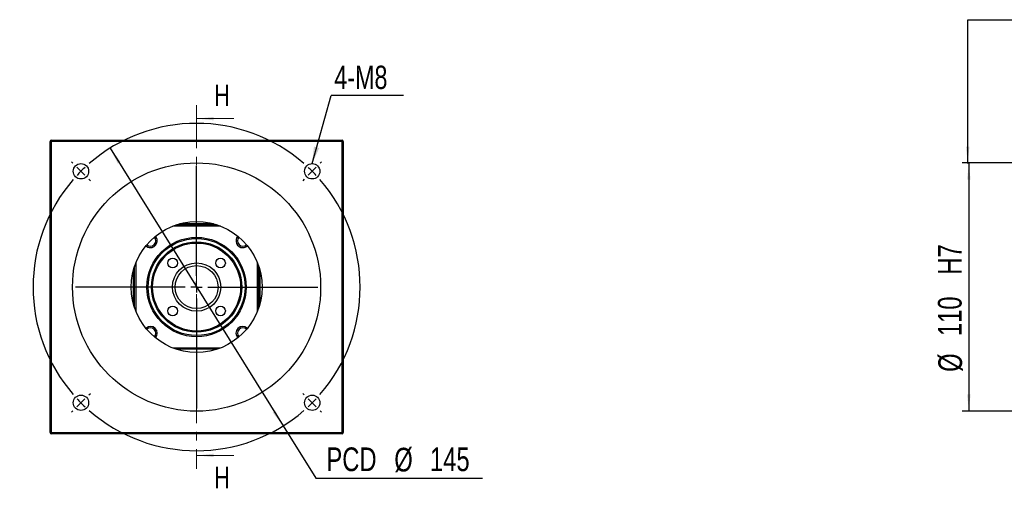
# Model space of a CAD drawing. Header units: millimetres. Extents: x 36 to 282, y 15 to 192.
# Tile 1 of 6: x 36 to 182, y 26 to 95. Entities that reach past the tile are written whole.
import ezdxf

# ---------------------------------------------------------------- set-up
doc = ezdxf.new("R2010")
doc.units = ezdxf.units.MM
doc.linetypes.add('CENTER', pattern=[10.16, 6.35, -1.27, 1.27, -1.27])
doc.layers.add('FORMAT', color=7, linetype='Continuous')
doc.styles.add('SLDTEXTSTYLE0', font='TXT', dxfattribs={"width": 0.75})
doc.dimstyles.new('SLDDIMSTYLE3', dxfattribs={"dimtxt": 0.18, "dimasz": 2.5, "dimexe": 0, "dimexo": 0.0625, "dimgap": 0, "dimtad": 0, "dimtih": 1, "dimtoh": 1, "dimdec": 0, "dimrnd": 1e-09, "dimzin": 0, "dimdsep": 46, "dimtxsty": 'Standard', "dimsah": 1, "dimcen": 0.09, "dimadec": 0, "dimazin": 0, "dimtfac": 2.5, "dimtdec": 0, "dimtofl": 0, "dimtmove": 0, "dimatfit": 3, "dimfxl": 0, "dimfrac": 2, "dimtolj": 1, "dimtzin": 0, "dimarcsym": 0})
doc.dimstyles.new('SLDDIMSTYLE4', dxfattribs={"dimtxt": 3.5, "dimasz": 2.5, "dimexe": 0, "dimexo": 0.0625, "dimgap": 0.875, "dimtad": 0, "dimtih": 1, "dimtoh": 1, "dimlfac": 3, "dimrnd": 1e-09, "dimzin": 12, "dimdsep": 46, "dimtxsty": 'SLDTEXTSTYLE0', "dimsah": 1, "dimcen": 0, "dimadec": 0, "dimazin": 3, "dimtfac": 1, "dimtmove": 0, "dimatfit": 3, "dimfxl": 0, "dimfrac": 2, "dimtolj": 1, "dimtzin": 12, "dimarcsym": 0})
doc.dimstyles.new('SLDDIMSTYLE7', dxfattribs={"dimtxt": 3.5, "dimasz": 2.5, "dimexe": 0, "dimexo": 0.0625, "dimgap": 0.875, "dimtad": 1, "dimlfac": 3, "dimrnd": 1e-09, "dimzin": 12, "dimdsep": 46, "dimtxsty": 'SLDTEXTSTYLE0', "dimsah": 1, "dimcen": 0.09, "dimadec": 0, "dimazin": 3, "dimtfac": 1, "dimtofl": 0, "dimtmove": 0, "dimatfit": 3, "dimfxl": 0, "dimfrac": 2, "dimtolj": 1, "dimarcsym": 0})

# ---------------------------------------------------------------- blocks, each defined once
blk = doc.blocks.new('_D_6')
at = {"layer": 'FORMAT', "color": 7}
for p, q in [((49.78, 76.24), (75.34, 35.22)), ((75.34, 35.22), (80.17, 27.48)), ((80.17, 27.48), (104.81, 27.48))]:
    blk.add_line(p, q, dxfattribs=at)
for points in [[(49.78, 76.24), (50.89, 73.98), (51.32, 74.25)], [(75.34, 35.22), (74.23, 37.47), (73.81, 37.21)]]:
    blk.add_solid(points, dxfattribs=at)
at = {"layer": 'FORMAT', "color": 7, "char_height": 3.5, "attachment_point": 1, "style": 'SLDTEXTSTYLE0'}
for s, insert in [('PCD', (81.75, 32.04)), ('%%c', (91.78, 31.99)), ('145', (97.06, 32.04))]:
    blk.add_mtext(s, dxfattribs=dict(at, insert=insert))
blk = doc.blocks.new('SW_NOTE_1')
at = {"layer": 'FORMAT', "color": 0}
blk.add_line((10.69, 0), (0, 0), dxfattribs=at)
at = {"layer": 'FORMAT', "color": 0, "insert": (0.48, 4.38), "char_height": 3.44, "attachment_point": 1, "style": 'SLDTEXTSTYLE0'}
blk.add_mtext('4-M8', dxfattribs=at)
blk = doc.blocks.new('SW_CENTERMARKSYMBOL_4')
at = {"layer": 'FORMAT', "color": 0}
for p, q in [((0, 1.67), (0, 17.92)), ((-1.67, 0), (-17.92, 0)), ((0, 0), (-0.83, 0)), ((0, 0), (0, 0.83)), ((0, 0), (0, -0.83)), ((0, 0), (0.83, 0)), ((1.67, 0), (17.92, 0)), ((0, -1.67), (0, -17.92))]:
    blk.add_line(p, q, dxfattribs=at)
blk = doc.blocks.new('SW_CENTERMARKSYMBOL_5')
at = {"layer": 'FORMAT', "color": 0}
for p, q in [((-35.36, 1.18), (-35.57, 1.39)), ((-34.18, 0), (-34.77, 0.59)), ((-17.09, -15.42), (-17.09, 0.83)), ((0, 0), (-0.59, -0.59)), ((0, 0), (0.59, 0.59)), ((1.18, 1.18), (1.39, 1.39)), ((-34.18, 0), (-33.59, -0.59)), ((-33, -1.18), (-32.79, -1.39)), ((-1.18, -1.18), (-1.39, -1.39)), ((-18.76, -17.09), (-35.01, -17.09)), ((-17.09, -17.09), (-17.92, -17.09)), ((-17.09, -17.09), (-17.09, -16.26)), ((-17.09, -17.09), (-17.09, -17.92)), ((-17.09, -17.09), (-16.26, -17.09)), ((-15.42, -17.09), (0.83, -17.09)), ((-17.09, -18.76), (-17.09, -35.01)), ((-33, -33), (-32.79, -32.79)), ((-1.18, -33), (-1.39, -32.79)), ((-34.18, -34.18), (-34.77, -34.77)), ((-34.18, -34.18), (-33.59, -33.59)), ((0, -34.18), (-0.59, -33.59)), ((0, -34.18), (0.59, -34.77)), ((-35.36, -35.36), (-35.57, -35.57)), ((1.18, -35.36), (1.39, -35.57))]:
    blk.add_line(p, q, dxfattribs=at)
for start, end in [(48.9514, 131.0486), (133.0243, 135), (45, 46.9757), (43.0243, 45), (138.9514, 221.0486), (135, 136.9757), (318.9514, 41.0486), (223.0243, 225), (225, 226.9757), (313.0243, 315), (315, 316.9757), (228.9514, 311.0486)]:
    blk.add_arc((-17.09, -17.09), 24.17, start, end, dxfattribs=at)
blk = doc.blocks.new('_D_12')
at = {"layer": 'FORMAT', "color": 7}
for p, q in [((186.66, 74.06), (175.7, 74.06)), ((176.7, 74.06), (176.7, 37.39)), ((186.66, 37.39), (175.7, 37.39))]:
    blk.add_line(p, q, dxfattribs=at)
for points in [[(176.7, 74.06), (176.45, 71.56), (176.95, 71.56)], [(176.7, 37.39), (176.95, 39.89), (176.45, 39.89)]]:
    blk.add_solid(points, dxfattribs=at)
at = {"layer": 'FORMAT', "color": 7, "char_height": 3.5, "attachment_point": 1, "rotation": 90, "style": 'SLDTEXTSTYLE0'}
for s, insert in [('H7', (172.13, 57.55)), ('110', (172.13, 48.48)), ('%%c', (172.19, 43.2))]:
    blk.add_mtext(s, dxfattribs=dict(at, insert=insert))

msp = doc.modelspace()

# ---------------------------------------------------------------- linework, layer by layer
at = {"color": 7, "linetype": 'CENTER', "lineweight": 18}
msp.add_line((62.5633, 82.5949), (62.5633, 28.8616), dxfattribs=at)
at = {"color": 7, "linetype": 'Continuous', "lineweight": 18}
for p, q in [((68.0633, 80.5949), (62.5633, 80.5949)), ((68.0633, 30.8616), (62.5633, 30.8616))]:
    msp.add_line(p, q, dxfattribs=at)
at = {"color": 7, "linetype": 'Continuous', "lineweight": 25}
for p, q in [((40.8966, 34.2283), (40.8966, 77.2283)), ((41.0633, 77.2283), (40.8966, 77.2283)), ((41.0633, 77.2283), (41.0633, 77.3949)), ((41.0633, 77.3949), (84.0633, 77.3949)), ((41.0633, 77.2283), (41.0633, 34.2283)), ((84.0633, 77.2283), (41.0633, 77.2283)), ((84.0633, 77.3949), (84.0633, 77.2283)), ((84.0633, 34.2283), (84.0633, 77.2283)), ((84.23, 77.2283), (84.0633, 77.2283)), ((84.23, 77.2283), (84.23, 34.2283)), ((66.091, 64.7283), (59.0356, 64.7283)), ((59.4947, 64.8949), (65.632, 64.8949)), ((65.0799, 65.0616), (60.0467, 65.0616)), ((53.23, 53.2116), (53.23, 58.2449)), ((53.3966, 52.6596), (53.3966, 58.7969)), ((53.5633, 59.2559), (53.5633, 52.2006)), ((71.5633, 52.2006), (71.5633, 59.2559)), ((71.73, 58.7969), (71.73, 52.6596)), ((71.8966, 58.2449), (71.8966, 53.2116)), ((59.0356, 46.7283), (66.091, 46.7283)), ((65.632, 46.5616), (59.4947, 46.5616)), ((41.0633, 34.2283), (40.8966, 34.2283)), ((41.0633, 34.2283), (41.0633, 34.0616)), ((41.0633, 34.2283), (84.0633, 34.2283)), ((84.0633, 34.0616), (41.0633, 34.0616)), ((84.0633, 34.0616), (84.0633, 34.2283)), ((84.23, 34.2283), (84.0633, 34.2283))]:
    msp.add_line(p, q, dxfattribs=at)
for centre, radius in [((62.5633, 55.7283), 18.3333), ((45.4749, 72.8167), 1.1333), ((79.6517, 72.8167), 1.1333), ((62.5633, 55.7283), 9.6667), ((62.5633, 55.7283), 7.3333), ((62.5633, 55.7283), 7.1667), ((62.5633, 55.7283), 6.6667), ((62.5633, 55.7283), 6.5), ((59.0278, 59.2638), 0.7167), ((66.0988, 59.2638), 0.7167), ((62.5633, 55.7283), 3.5667), ((62.5633, 55.7283), 3.1667), ((59.0278, 52.1927), 0.7167), ((66.0988, 52.1927), 0.7167), ((45.4749, 38.6398), 1.1333), ((79.6517, 38.6398), 1.1333)]:
    msp.add_circle(centre, radius, dxfattribs=at)
for centre, radius, start, end in [((41.0633, 77.2283), 0.1667, 90, 180), ((84.0633, 77.2283), 0.1667, 0, 90), ((55.728, 62.5636), 0.8, 227.371537, 42.628463), ((55.728, 62.5636), 1.0167, 270, 41.985642), ((69.3987, 62.5636), 1.0167, 138.014358, 270), ((69.3987, 62.5636), 0.8, 137.371537, 312.628463), ((55.728, 62.5636), 1.0167, 228.014358, 270), ((69.3987, 62.5636), 1.0167, 270, 311.985642), ((55.728, 48.8929), 1.0167, 318.014358, 131.985642), ((55.728, 48.8929), 0.8, 317.371537, 132.628463), ((69.3987, 48.8929), 1.0167, 48.014358, 221.985642), ((69.3987, 48.8929), 0.8, 47.371537, 222.628463), ((41.0633, 34.2283), 0.1667, 180, 270), ((84.0633, 34.2283), 0.1667, 270, 0)]:
    msp.add_arc(centre, radius, start, end, dxfattribs=at)
at = {"color": 7, "linetype": 'Continuous', "lineweight": 18}
for points in [[(62.5633, 80.5949), (65.0633, 80.3449), (65.0633, 80.8449)], [(62.5633, 30.8616), (65.0633, 30.6116), (65.0633, 31.1116)]]:
    msp.add_solid(points, dxfattribs=at)
at = {"layer": 'FORMAT', "color": 7}
for p, q in [((176.5305, 73.9537), (176.5711, 95.2026)), ((176.5711, 95.2026), (215.1816, 95.2026))]:
    msp.add_line(p, q, dxfattribs=at)
msp.add_solid([(176.5305, 73.9537), (176.7853, 76.4532), (176.2853, 76.4542)], dxfattribs=at)

# ---------------------------------------------------------------- block references
for name, p in [('SW_NOTE_1', (82.4284, 84.0328)), ('SW_CENTERMARKSYMBOL_5', (79.6517, 72.8167)), ('SW_CENTERMARKSYMBOL_4', (62.5633, 55.7283))]:
    msp.add_blockref(name, p, dxfattribs=at)

# ---------------------------------------------------------------- texts
at = {"color": 7, "linetype": 'Continuous', "char_height": 3.175, "attachment_point": 1, "style": 'SLDTEXTSTYLE0'}
for insert in [(65.1735, 85.6349), (65.1735, 29.1833)]:
    msp.add_mtext('H', dxfattribs=dict(at, insert=insert))

# ---------------------------------------------------------------- dimensions: what is measured, and where the dimension line sits
at = {"layer": 'FORMAT', "color": 7}
dim = msp.add_diameter_dim_2p(p1=(75.3439, 35.2177), p2=(49.7827, 76.2388), text='PCD<>', dimstyle='SLDDIMSTYLE4', dxfattribs=at)
dim.commit()
dim.dimension.update_dxf_attribs({"geometry": '_D_6', "text_midpoint": (93.2837, 30.2841), "dimtype": 163})
dim = msp.add_linear_dim(base=(176.6993, 37.3949), p1=(187.6598, 74.0616), p2=(187.6598, 37.3949), angle=90, text='%%c<>H7', dimstyle='SLDDIMSTYLE7', dxfattribs=at)
dim.commit()
dim.dimension.update_dxf_attribs({"geometry": '_D_12', "text_midpoint": (176.6993, 53.2497), "dimtype": 160})

# ---------------------------------------------------------------- leaders
msp.add_leader([(79.6323, 73.9498), (82.4284, 84.0328)], dimstyle='SLDDIMSTYLE3', dxfattribs=at)

doc.saveas('drawing.dxf')
